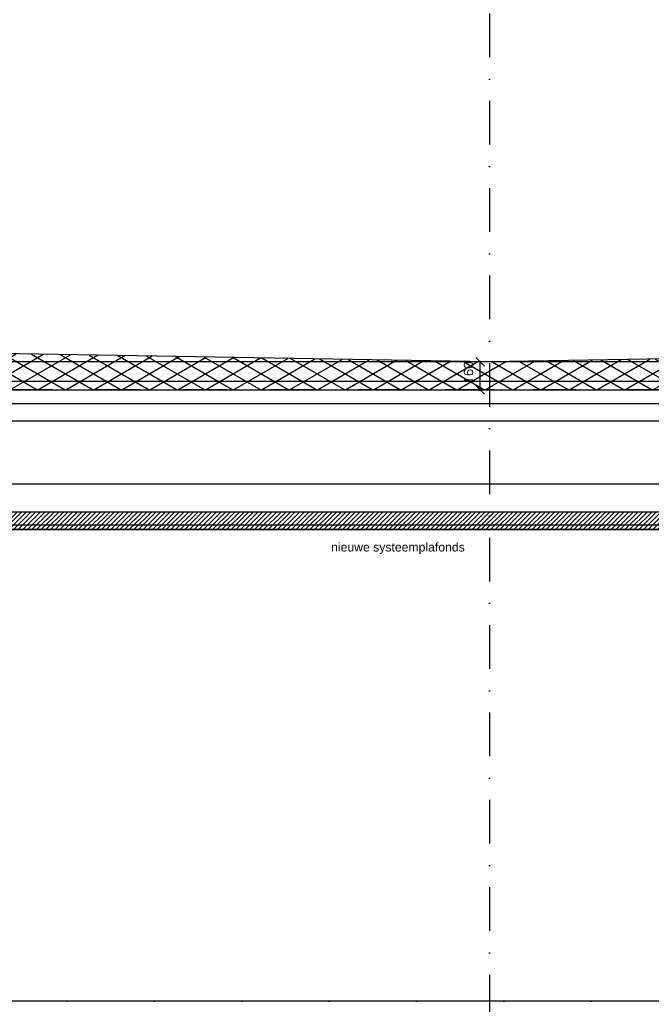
# Model space of a CAD drawing. Extents: x 98997 to 245130, y 18007 to 138999.
# Tile 44 of 58: x 126661 to 130276, y 95778 to 101414. Entities that reach past the tile are written whole.
import ezdxf

# ---------------------------------------------------------------- set-up
doc = ezdxf.new("R2010")
doc.units = 0
doc.header["$LTSCALE"] = 20
doc.header["$MEASUREMENT"] = 0
doc.header["$PDSIZE"] = -1
for name, pattern in [('DASHDOT', [25, 12.5, -6.25, 0, -6.25]), ('DD1', [2.66667, 1.66667, -0.5, 0, -0.5]), ('HIDDEN', [9.375, 6.25, -3.125])]:
    doc.linetypes.add(name, pattern=pattern)
doc.layers.get('0').update_dxf_attribs({"linetype": 'CONTINUOUS'})
doc.layers.get('DEFPOINTS').update_dxf_attribs({"linetype": 'CONTINUOUS'})
for name, color, linetype in [('A--01A1_ACEER', 1, 'CONTINUOUS'), ('A--A21--_F-23-', 9, 'CONTINUOUS'), ('A--L$7A-_STRAMIEN', 1, 'DASHDOT'), ('A--L13DC4_VLOEREN', 4, 'HIDDEN'), ('A--L21--', 3, 'CONTINUOUS'), ('A--L31D1_BUITENKOZIJN', 1, 'CONTINUOUS'), ('A--L35-D2-_PLAFONDS', 2, 'CONTINUOUS'), ('A--L35D1_PLAFONDS', 1, 'CONTINUOUS'), ('A--M$1A-_F123-', 1, 'CONTINUOUS'), ('A--T$1A-_F123_20', 1, 'CONTINUOUS'), ('B--L13D8_VLOEREN', 8, 'CONTINUOUS'), ('B--L28D8_KONSTR', 8, 'CONTINUOUS'), ('STRAMIEN', 8, 'DD1')]:
    doc.layers.add(name, color=color, linetype=linetype)
doc.styles.add('ALFA-0_25', font='ROMANS')
doc.styles.add('EB2', font='ARIAL.TTF')
doc.dimstyles.new('ALFA-0_25', dxfattribs={"dimscale": 40, "dimtxt": 2.5, "dimasz": 2.5, "dimexe": 0.3, "dimexo": 0.3, "dimgap": 1.25, "dimtad": 1, "dimdec": 0, "dimzin": 0, "dimdsep": 46, "dimtxsty": 'ALFA-0_25', "dimblk1": 'OBLIQUE', "dimblk2": 'OBLIQUE', "dimsah": 1, "dimcen": 0.09, "dimdle": 0.3, "dimclrd": 1, "dimclre": 1, "dimclrt": 2, "dimadec": 0, "dimazin": 0, "dimtfac": 1, "dimtdec": 0, "dimtofl": 0, "dimtmove": 2, "dimatfit": 3, "dimldrblk": 'OBLIQUE', "dimfxl": 0, "dimtvp": 625, "dimtolj": 1, "dimtzin": 0, "dimarcsym": 0})

# ---------------------------------------------------------------- blocks, each defined once
blk = doc.blocks.new('_OBLIQUE')
at = {"color": 0, "linetype": 'ByBlock'}
blk.add_line((-0.5, -0.5), (0.5, 0.5), dxfattribs=at)
blk = doc.blocks.new('*D278')
at = {"layer": 'A--M$1A-_F123-', "color": 1, "lineweight": -2}
for p, q in [((129296.8, 99289.2), (129296.8, 99460.9)), ((129375.9, 99454.9), (129290.8, 99454.9)), ((129375.9, 99295.2), (129290.8, 99295.2))]:
    blk.add_line(p, q, dxfattribs=at)
at = {"layer": 'DEFPOINTS', "color": 0}
for p in [(129296.8, 99454.9), (129381.9, 99454.9), (129381.9, 99295.2)]:
    blk.add_point(p, dxfattribs=at)
at = {"layer": 'A--M$1A-_F123-', "color": 1, "lineweight": -2, "xscale": 50, "yscale": 50, "zscale": 50}
for p, rotation in [((129296.8, 99454.9), 90), ((129296.8, 99295.2), 270)]:
    blk.add_blockref('_OBLIQUE', p, dxfattribs=dict(at, rotation=rotation))
at = {"layer": 'A--M$1A-_F123-', "color": 2, "insert": (129230.4, 99393.9), "char_height": 50, "attachment_point": 5, "rotation": 90, "style": 'ALFA-0_25'}
blk.add_mtext('\\A1;160', dxfattribs=at)

msp = doc.modelspace()

# ---------------------------------------------------------------- hatches: boundary and pattern name
at = {"layer": 'A--01A1_ACEER', "linetype": 'Continuous'}
h = msp.add_hatch(dxfattribs=at)
h.set_pattern_fill('ANSI31', color=256, scale=150, style=0)
h.set_pattern_definition([(45, (-39438.03, 3550), (-13.2582521, 13.2582521), [])])
h.paths.add_polyline_path([(123394.7, 98495.9), (131634.7, 98495.9), (131634.7, 98595.9), (123394.7, 98595.9)])
at = {"layer": 'A--A21--_F-23-'}
h = msp.add_hatch(dxfattribs=at)
h.set_pattern_fill('ALFAISO', color=256, scale=80, angle=270, style=0, pattern_type=2)
h.set_pattern_definition([(330, (122523.19, 93890.74), (40, 69.28203), []), (30, (122523.19, 93890.74), (-40, 69.28203), [])])
h.paths.add_polyline_path([(131833.6, 99497.4), (129349.7, 99455.2), (120824.3, 99600.1), (120824.3, 99295.9), (131833.6, 99295.9)])

# ---------------------------------------------------------------- linework, layer by layer
at = {"layer": 'A--L$7A-_STRAMIEN'}
msp.add_line((121811.2, 99295.2), (136494.5, 99295.2), dxfattribs=at)
at = {"layer": 'A--L13DC4_VLOEREN', "const_width": 1}
msp.add_lwpolyline([(120824.3, 99709.9), (120824.3, 99600.1), (129347.9, 99455.1), (129347.9, 99455.1), (131833.6, 99497.4), (131833.6, 99497.4), (134131.3, 99536.4), (134131.3, 99536.4), (134131.1, 99594.6), (134145.4, 99594.6), (134146.2, 99595.5), (134173.6, 99596), (134177.8, 99599.1), (134177.8, 99602.6), (134194.9, 99619.7)], dxfattribs=at)
at = {"layer": 'A--L21--'}
msp.add_lwpolyline([(131833.6, 99497.4), (129349.7, 99455.2), (129349.7, 99455.2), (120824.3, 99600.1), (120824.3, 99295.9), (131833.6, 99295.9)], close=True, dxfattribs=at)
at = {"layer": 'A--L31D1_BUITENKOZIJN', "color": 3}
for p, q in [((120824.3, 99455.9), (133936.5, 99457.3)), ((120824.3, 99345.9), (133515.5, 99343.8))]:
    msp.add_line(p, q, dxfattribs=at)
at = {"layer": 'A--L35-D2-_PLAFONDS'}
for p, q in [((131586.1, 98520.9), (123428.3, 98520.9)), ((131586.1, 98495.9), (123428.3, 98495.9))]:
    msp.add_line(p, q, dxfattribs=at)
at = {"layer": 'A--L35D1_PLAFONDS', "linetype": 'Continuous'}
msp.add_lwpolyline([(123394.7, 98495.9), (131634.7, 98495.9), (131634.7, 98595.9), (123394.7, 98595.9)], close=True, dxfattribs=at)
at = {"layer": 'B--L13D8_VLOEREN'}
msp.add_line((131869.7, 95795.9), (120579.7, 95795.9), dxfattribs=at)
at = {"layer": 'B--L28D8_KONSTR'}
for p, q in [((131854.8, 99215.9), (120684.7, 99215.9)), ((131854.7, 99115.9), (120684.7, 99115.9)), ((131869.7, 98755.9), (120624.7, 98755.9))]:
    msp.add_line(p, q, dxfattribs=at)
at = {"layer": 'STRAMIEN', "linetype": 'DASHDOT'}
for p, q in [((129349.7, 109950.7), (129349.7, 90604.9)), ((133349.2, 99295.9), (99354.7, 99295.9)), ((133308.3, 95795.9), (99354.7, 95795.9))]:
    msp.add_line(p, q, dxfattribs=at)

# ---------------------------------------------------------------- texts
at = {"layer": 'A--T$1A-_F123_20', "style": 'EB2'}
msp.add_text('nieuwe systeemplafonds', height=50, dxfattribs=at).set_placement((128443.5, 98369.9))

# ---------------------------------------------------------------- dimensions: what is measured, and where the dimension line sits
at = {"layer": 'A--M$1A-_F123-'}
dim = msp.add_linear_dim(base=(129296.8, 99454.9), p1=(129381.9, 99295.2), p2=(129381.9, 99454.9), angle=90, dimstyle='ALFA-0_25', override={"dimscale": 20}, dxfattribs=at)
dim.commit()
dim.dimension.update_dxf_attribs({"geometry": '*D278', "text_midpoint": (129230.4, 99393.9), "dimtype": 160})

doc.saveas('drawing.dxf')
